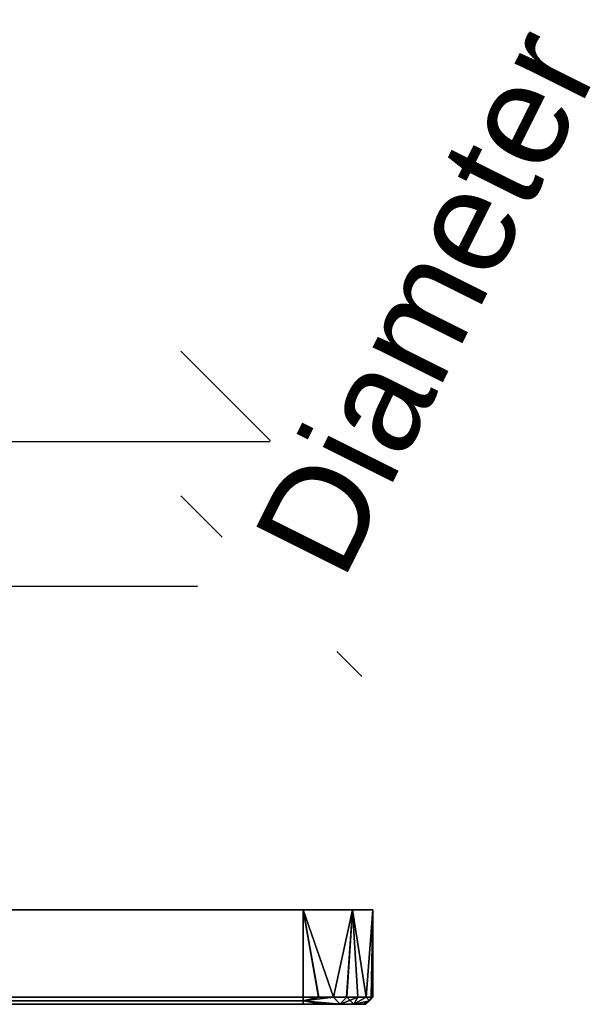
# Model space of a CAD drawing. Header units: millimetres. Extents: x -88 to 107, y -63 to 127.
# Tile 7 of 7: x 25 to 107, y -14 to 127. Entities that reach past the tile are written whole.
import ezdxf

# ---------------------------------------------------------------- set-up
doc = ezdxf.new("R2010")
doc.units = ezdxf.units.MM
doc.layers.add('P-SANR-FIXT', color=6, linetype='Continuous', lineweight=30)
doc.styles.add('Arial', font='arial.ttf', dxfattribs={"height": 14.6304})

msp = doc.modelspace()

# ---------------------------------------------------------------- linework, layer by layer
at = {"color": 1, "lineweight": 30}
for p, q in [((48.02, 79.99, 35.13), (73.9, 54.11, 35.13)), ((12.19, 67.05, 35.13), (73.15, 67.05, 35.13)), ((60.96, 46.35, 35.13), (60.96, 67.05, 35.13)), ((48.02, 59.29, 35.13), (73.9, 33.41, 35.13)), ((12.19, 46.35, 35.13), (73.15, 46.35, 35.13))]:
    msp.add_line(p, q, dxfattribs=at)

# ---------------------------------------------------------------- meshes
at = {"layer": 'P-SANR-FIXT'}
mesh = msp.add_polyface(dxfattribs=at)
corners = [(-75.5, 0, 65.5), (-72.57, 0, 72.57), (-65.5, 0, 75.5), (65.5, 0, 75.5), (72.57, 0, 72.57), (75.5, 0, 65.5), (75.5, 0, -65.5), (72.57, 0, -72.57), (65.5, 0, -75.5), (-65.5, 0, -75.5), (-72.57, 0, -72.57), (-75.5, 0, -65.5)]
mesh.append_faces([[corners[k] for k in face] for face in [(6, 9, 3)]], dxfattribs={"vtx0": -1, "vtx1": -1, "vtx2": -1})
mesh.append_faces([[corners[k] for k in face] for face in [(3, 11, 0)]], dxfattribs={"vtx0": -1, "vtx2": -1})
mesh.append_faces([[corners[k] for k in face] for face in [(9, 10, 11, 3)]], dxfattribs={"vtx2": -1, "vtx3": -1})
mesh.append_faces([[corners[k] for k in face] for face in [(6, 7, 8, 9), (0, 1, 2, 3), (3, 4, 5, 6)]], dxfattribs={"vtx3": -1})
mesh = msp.add_polyface(dxfattribs=at)
corners = [(65.5, -12.5, 75.5), (65.5, 0, 75.5), (-65.5, 0, 75.5), (-65.5, -12.5, 75.5)]
mesh.append_faces([[corners[k] for k in face] for face in [(0, 1, 2, 3)]])
mesh = msp.add_polyface(dxfattribs=at)
corners = [(65.5, -12.5, 75.5), (67.72, -12.5, 75.25), (69.84, -12.5, 74.51), (71.73, -12.5, 73.32), (73.32, -12.5, 71.74), (74.51, -12.5, 69.84), (75.25, -12.5, 67.73), (75.5, -12.5, 65.5), (75.5, 0, 65.5), (72.57, 0, 72.57), (65.5, 0, 75.5)]
mesh.append_faces([[corners[k] for k in face] for face in [(5, 9, 4), (9, 5, 8), (3, 9, 2)]], dxfattribs={"vtx0": -1, "vtx1": -1})
mesh.append_faces([[corners[k] for k in face] for face in [(2, 9, 10), (9, 3, 4)]], dxfattribs={"vtx0": -1, "vtx2": -1})
mesh.append_faces([[corners[k] for k in face] for face in [(0, 1, 10)]], dxfattribs={"vtx1": -1})
mesh.append_faces([[corners[k] for k in face] for face in [(5, 6, 8), (1, 2, 10)]], dxfattribs={"vtx1": -1, "vtx2": -1})
mesh.append_faces([[corners[k] for k in face] for face in [(6, 7, 8)]], dxfattribs={"vtx2": -1})
mesh = msp.add_polyface(dxfattribs=at)
corners = [(75.5, -12.5, -65.5), (75.5, 0, -65.5), (75.5, 0, 65.5), (75.5, -12.5, 65.5)]
mesh.append_faces([[corners[k] for k in face] for face in [(0, 1, 2, 3)]])
mesh = msp.add_polyface(dxfattribs=at)
corners = [(-65.5, -12.5, -75.5), (-65.5, 0, -75.5), (65.5, 0, -75.5), (65.5, -12.5, -75.5)]
mesh.append_faces([[corners[k] for k in face] for face in [(0, 1, 2, 3)]])
mesh = msp.add_polyface(dxfattribs=at)
corners = [(75.5, -12.5, -65.5), (75.25, -12.5, -67.72), (74.51, -12.5, -69.84), (73.32, -12.5, -71.73), (71.74, -12.5, -73.32), (69.84, -12.5, -74.51), (67.73, -12.5, -75.25), (65.5, -12.5, -75.5), (65.5, 0, -75.5), (72.57, 0, -72.57), (75.5, 0, -65.5)]
mesh.append_faces([[corners[k] for k in face] for face in [(8, 6, 7)]], dxfattribs={"vtx0": -1})
mesh.append_faces([[corners[k] for k in face] for face in [(2, 10, 1), (4, 9, 3), (9, 5, 8)]], dxfattribs={"vtx0": -1, "vtx1": -1})
mesh.append_faces([[corners[k] for k in face] for face in [(9, 2, 3), (8, 5, 6)]], dxfattribs={"vtx0": -1, "vtx2": -1})
mesh.append_faces([[corners[k] for k in face] for face in [(0, 1, 10)]], dxfattribs={"vtx1": -1})
mesh.append_faces([[corners[k] for k in face] for face in [(9, 10, 2), (4, 5, 9)]], dxfattribs={"vtx1": -1, "vtx2": -1})
mesh = msp.add_polyface(dxfattribs=at)
corners = [(65.5, -13.5, 74.5), (65.5, -13, 75), (65.5, -12.5, 75.5), (-65.5, -12.5, 75.5), (-65.5, -13, 75), (-65.5, -13.5, 74.5)]
mesh.append_faces([[corners[k] for k in face] for face in [(2, 3, 4, 1)]], dxfattribs={"vtx2": -1})
mesh.append_faces([[corners[k] for k in face] for face in [(4, 5, 0, 1)]], dxfattribs={"vtx3": -1})
mesh = msp.add_polyface(dxfattribs=at)
corners = [(-65.5, -13.5, -74.5), (-65.5, -13, -75), (-65.5, -12.5, -75.5), (65.5, -12.5, -75.5), (65.5, -13, -75), (65.5, -13.5, -74.5)]
mesh.append_faces([[corners[k] for k in face] for face in [(5, 0, 1, 4)]], dxfattribs={"vtx2": -1})
mesh.append_faces([[corners[k] for k in face] for face in [(1, 2, 3, 4)]], dxfattribs={"vtx3": -1})
mesh = msp.add_polyface(dxfattribs=at)
corners = [(74.5, -13.5, 65.5), (75, -13, 65.5), (75.5, -12.5, 65.5), (75.25, -12.5, 67.73), (74.51, -12.5, 69.84), (73.32, -12.5, 71.74), (71.73, -12.5, 73.32), (69.84, -12.5, 74.51), (67.72, -12.5, 75.25), (65.5, -12.5, 75.5), (65.5, -13, 75), (65.5, -13.5, 74.5), (68.29, -13.5, 74.06), (70.79, -13.5, 72.78), (72.78, -13.5, 70.78), (74.06, -13.5, 68.27)]
mesh.append_faces([[corners[k] for k in face] for face in [(8, 10, 7), (4, 1, 3), (14, 5, 13)]], dxfattribs={"vtx0": -1, "vtx1": -1})
mesh.append_faces([[corners[k] for k in face] for face in [(10, 13, 7), (14, 1, 4)]], dxfattribs={"vtx0": -1, "vtx1": -1, "vtx2": -1})
mesh.append_faces([[corners[k] for k in face] for face in [(13, 5, 6)]], dxfattribs={"vtx0": -1, "vtx2": -1})
mesh.append_faces([[corners[k] for k in face] for face in [(0, 1, 15), (2, 3, 1)]], dxfattribs={"vtx1": -1})
mesh.append_faces([[corners[k] for k in face] for face in [(12, 13, 10), (6, 7, 13), (14, 15, 1), (4, 5, 14)]], dxfattribs={"vtx1": -1, "vtx2": -1})
mesh.append_faces([[corners[k] for k in face] for face in [(10, 11, 12), (8, 9, 10)]], dxfattribs={"vtx2": -1})
mesh = msp.add_polyface(dxfattribs=at)
corners = [(65.5, -13.5, -74.5), (65.5, -13, -75), (65.5, -12.5, -75.5), (67.73, -12.5, -75.25), (69.84, -12.5, -74.51), (71.74, -12.5, -73.32), (73.32, -12.5, -71.73), (74.51, -12.5, -69.84), (75.25, -12.5, -67.72), (75.5, -12.5, -65.5), (75, -13, -65.5), (74.5, -13.5, -65.5), (74.06, -13.5, -68.29), (72.78, -13.5, -70.79), (70.78, -13.5, -72.78), (68.27, -13.5, -74.06)]
mesh.append_faces([[corners[k] for k in face] for face in [(8, 10, 7), (4, 1, 3), (14, 5, 13)]], dxfattribs={"vtx0": -1, "vtx1": -1})
mesh.append_faces([[corners[k] for k in face] for face in [(10, 13, 7), (14, 1, 4)]], dxfattribs={"vtx0": -1, "vtx1": -1, "vtx2": -1})
mesh.append_faces([[corners[k] for k in face] for face in [(13, 5, 6)]], dxfattribs={"vtx0": -1, "vtx2": -1})
mesh.append_faces([[corners[k] for k in face] for face in [(0, 1, 15), (2, 3, 1)]], dxfattribs={"vtx1": -1})
mesh.append_faces([[corners[k] for k in face] for face in [(12, 13, 10), (6, 7, 13), (14, 15, 1), (4, 5, 14)]], dxfattribs={"vtx1": -1, "vtx2": -1})
mesh.append_faces([[corners[k] for k in face] for face in [(10, 11, 12), (8, 9, 10)]], dxfattribs={"vtx2": -1})
mesh = msp.add_polyface(dxfattribs=at)
corners = [(74.5, -13.5, -65.5), (75, -13, -65.5), (75.5, -12.5, -65.5), (75.5, -12.5, 65.5), (75, -13, 65.5), (74.5, -13.5, 65.5)]
mesh.append_faces([[corners[k] for k in face] for face in [(1, 4, 5, 0)]], dxfattribs={"vtx0": -1})
mesh.append_faces([[corners[k] for k in face] for face in [(1, 2, 3, 4)]], dxfattribs={"vtx3": -1})
mesh = msp.add_polyface(dxfattribs=at)
corners = [(65.5, -13.5, 74.5), (-65.5, -13.5, 74.5), (-68.27, -13.5, 74.06), (-70.78, -13.5, 72.78), (-72.78, -13.5, 70.79), (-74.06, -13.5, 68.29), (-74.5, -13.5, 65.5), (-74.5, -13.5, -65.5), (-74.06, -13.5, -68.27), (-72.78, -13.5, -70.78), (-70.79, -13.5, -72.78), (-68.29, -13.5, -74.06), (-65.5, -13.5, -74.5), (65.5, -13.5, -74.5), (68.27, -13.5, -74.06), (70.78, -13.5, -72.78), (72.78, -13.5, -70.79), (74.06, -13.5, -68.29), (74.5, -13.5, -65.5), (74.5, -13.5, 65.5), (74.06, -13.5, 68.27), (72.78, -13.5, 70.78), (70.79, -13.5, 72.78), (68.29, -13.5, 74.06)]
mesh.append_faces([[corners[k] for k in face] for face in [(5, 3, 4), (23, 21, 22)]], dxfattribs={"vtx0": -1})
mesh.append_faces([[corners[k] for k in face] for face in [(19, 1, 13, 18)]], dxfattribs={"vtx0": -1, "vtx1": -1, "vtx2": -1})
mesh.append_faces([[corners[k] for k in face] for face in [(7, 12, 13, 6)]], dxfattribs={"vtx0": -1, "vtx2": -1})
mesh.append_faces([[corners[k] for k in face] for face in [(1, 5, 6, 13)]], dxfattribs={"vtx0": -1, "vtx2": -1, "vtx3": -1})
mesh.append_faces([[corners[k] for k in face] for face in [(19, 23, 0, 1), (13, 16, 17, 18)]], dxfattribs={"vtx0": -1, "vtx3": -1})
mesh.append_faces([[corners[k] for k in face] for face in [(7, 8, 11, 12)]], dxfattribs={"vtx1": -1, "vtx3": -1})
mesh.append_faces([[corners[k] for k in face] for face in [(1, 2, 3, 5), (19, 20, 21, 23)]], dxfattribs={"vtx2": -1, "vtx3": -1})
mesh.append_faces([[corners[k] for k in face] for face in [(8, 9, 10, 11), (13, 14, 15, 16)]], dxfattribs={"vtx3": -1})

# ---------------------------------------------------------------- next in the draw order: texts
at = {"color": 5, "lineweight": 30, "insert": (76.6, 90.45, 65.44), "char_height": 14.63, "width": 99.2058, "attachment_point": 2, "rotation": 63.4349, "line_spacing_factor": 0.941778, "style": 'Arial', "bg_fill": 3, "box_fill_scale": 1.25, "bg_fill_color": 256, "bg_fill_true_color": 13158600, "bg_fill_transparency": 0}
msp.add_mtext('Diameter', dxfattribs=at)

doc.saveas('drawing.dxf')
